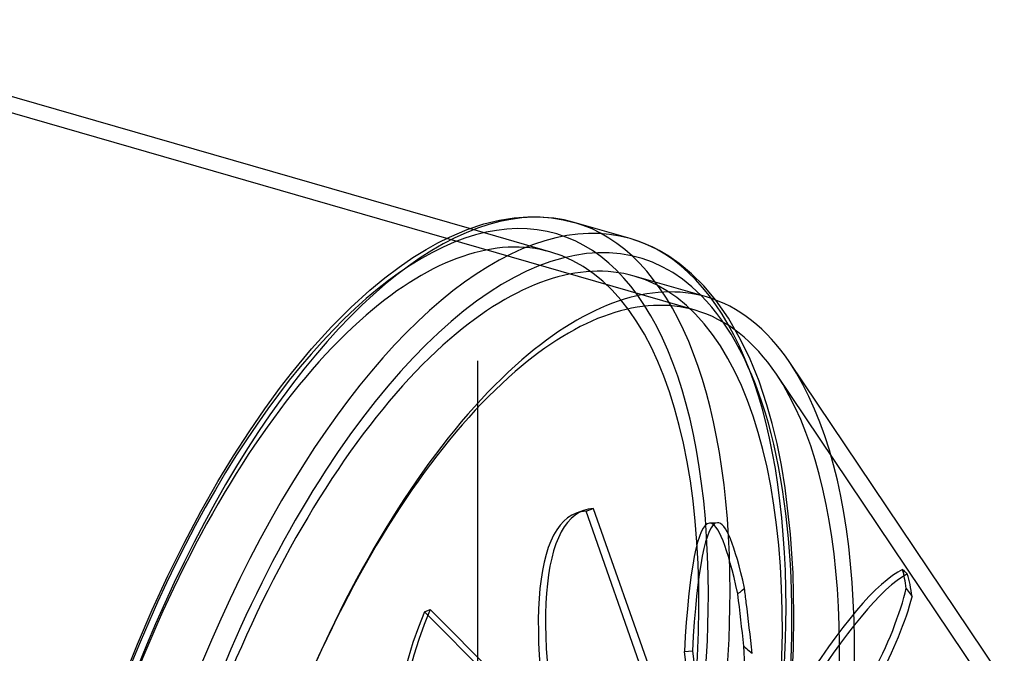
# Model space of a CAD drawing. Header units: millimetres. Extents: x -156 to 156, y -127 to 111.
# Tile 12 of 12: x 1 to 125, y 17 to 97. Entities that reach past the tile are written whole.
import ezdxf

# ---------------------------------------------------------------- set-up
doc = ezdxf.new("R2010")
doc.units = ezdxf.units.MM
doc.layers.add('HIDDEN', color=7, linetype='Continuous')
doc.layers.add('THICK', color=7, linetype='Continuous')

msp = doc.modelspace()

# ---------------------------------------------------------------- linework, layer by layer
at = {"layer": 'HIDDEN'}
for p, q in [((85.94, 60.12), (-40.67, 96.67)), ((67.8, 67.44), (57.59, 70.39)), ((90.13, 59.13), (88.55, 61.4)), ((91.71, 56.38), (90.13, 59.13)), ((92.87, 53.95), (91.71, 56.38)), ((58.61, 53.75), (58.61, 53.75)), ((58.61, 53.75), (58.61, 53.75)), ((58.61, 53.75), (58.61, 53.75)), ((58.61, 53.75), (58.61, 53.75)), ((58.61, 53.75), (58.61, 53.75)), ((58.61, 53.75), (58.61, 53.75)), ((58.61, 53.75), (58.61, 53.75)), ((58.61, 53.75), (58.61, 53.75)), ((58.61, 53.75), (58.61, 53.75)), ((58.61, 53.75), (58.61, 53.75)), ((58.61, 53.75), (58.61, 53.75)), ((58.61, 53.75), (58.61, 53.75)), ((58.61, 53.75), (58.61, 53.75)), ((58.61, 53.75), (58.61, 53.75)), ((58.61, 53.75), (58.61, 53.75)), ((58.61, 53.75), (58.61, 53.75)), ((58.61, 53.75), (58.61, 53.75)), ((58.61, 53.75), (58.61, 53.75)), ((58.61, 53.75), (58.61, 53.75)), ((58.61, 53.75), (58.61, 53.75)), ((58.61, 53.75), (58.61, 53.75)), ((58.61, 53.75), (58.61, 53.75)), ((58.61, 53.75), (58.61, 53.75)), ((58.61, 53.75), (58.61, 53.75)), ((58.61, 53.75), (58.61, 53.75)), ((58.61, 53.75), (58.61, 53.75)), ((58.61, 53.75), (58.61, 53.75)), ((58.61, 53.75), (58.61, 53.75)), ((58.61, 53.75), (58.61, 53.75)), ((58.61, 53.75), (58.61, 53.75)), ((58.61, 53.75), (58.61, 53.75)), ((58.61, 53.75), (58.61, 53.75)), ((58.61, 53.75), (58.61, 53.75)), ((58.61, 53.75), (58.61, 53.75)), ((58.61, 53.75), (58.61, 53.75)), ((58.61, 53.75), (58.61, 53.75)), ((58.61, 53.75), (58.61, 53.75)), ((58.61, 53.75), (58.61, 53.75)), ((58.61, 53.75), (58.61, 53.75)), ((58.61, 53.75), (58.61, 53.75)), ((58.61, 53.75), (58.61, 53.75)), ((58.61, 53.75), (58.61, 53.75)), ((58.61, 53.75), (58.61, 53.75)), ((58.61, 53.75), (58.61, 53.75)), ((58.61, 53.75), (58.61, 53.75)), ((58.61, 53.75), (58.61, 53.75)), ((58.61, 53.75), (58.61, 53.75)), ((58.61, 53.75), (58.61, 53.75)), ((58.61, 53.75), (58.61, 53.75)), ((58.61, 53.75), (58.61, 53.75)), ((58.61, 53.75), (58.61, 53.75)), ((58.61, 53.75), (58.61, 53.75)), ((58.61, 53.75), (58.61, 53.75)), ((58.61, 53.75), (58.61, 53.75)), ((58.61, 53.75), (58.61, 53.75)), ((58.61, 53.75), (58.61, 53.75)), ((58.61, 53.75), (58.61, 53.75)), ((58.61, 53.75), (58.61, 53.75)), ((58.61, 53.75), (58.61, 53.75)), ((58.61, 53.75), (58.61, 53.75)), ((58.61, 53.75), (58.61, 53.75)), ((58.61, 53.75), (58.61, 53.75)), ((58.61, 53.75), (58.61, 53.75)), ((58.61, 53.75), (58.61, 53.75)), ((58.61, 53.75), (58.61, 53.75)), ((58.61, 53.75), (58.61, 53.75)), ((58.61, 53.75), (58.61, 53.75)), ((58.61, 53.75), (58.61, 53.75)), ((58.61, 53.75), (58.61, 53.75)), ((58.61, 53.75), (58.61, 53.75)), ((58.61, 53.75), (58.61, 53.75)), ((58.61, 53.75), (58.61, 53.75)), ((58.61, 53.75), (58.61, 53.75)), ((58.61, 53.75), (58.61, 53.75)), ((58.61, 53.75), (58.61, 53.75)), ((58.61, -87.59), (58.61, 53.75)), ((58.61, -87.59), (58.61, 53.75)), ((93.98, 51.19), (92.87, 53.95)), ((124.81, 9.46), (96.17, 52.07)), ((94.96, 48.24), (93.98, 51.19)), ((95.63, 45.89), (94.96, 48.24)), ((96.24, 43.36), (95.63, 45.89)), ((96.79, 40.65), (96.24, 43.36)), ((97.27, 37.78), (96.79, 40.65)), ((97.95, 31.95), (97.27, 37.78)), ((71.92, 34.93), (71.01, 34.6)), ((72.24, 34.86), (73.15, 35.19)), ((86.38, -5.41), (72.24, 34.86)), ((73.15, 35.19), (87.55, -5.82)), ((88.74, 33.4), (87.74, 33.35)), ((98.27, 27.03), (97.95, 31.95)), ((112.03, 27.5), (112.13, 27.41)), ((112.13, 27.41), (112.23, 27.32)), ((112.23, 27.32), (112.33, 27.23)), ((112.33, 27.23), (112.43, 27.14)), ((98.37, 21.83), (98.27, 27.03)), ((112.43, 27.14), (112.53, 27.05)), ((112.53, 27.05), (112.62, 26.96)), ((91.59, 24.68), (91.73, 24.8)), ((91.73, 24.8), (91.87, 24.92)), ((91.87, 24.92), (92.01, 25.04)), ((92.01, 25.04), (92.15, 25.16)), ((112.47, 25.14), (112.59, 24.97)), ((112.59, 24.97), (112.71, 24.8)), ((112.71, 24.8), (112.84, 24.62)), ((91.3, 24.44), (91.45, 24.56)), ((91.45, 24.56), (91.59, 24.68)), ((112.84, 24.62), (112.96, 24.44)), ((112.96, 24.44), (113.09, 24.27)), ((113.09, 24.27), (113.22, 24.09)), ((51.92, 22.17), (52.62, 22.47)), ((52.62, 22.47), (80.92, -5.78)), ((79.7, -5.57), (51.92, 22.17)), ((98.31, 17.57), (98.37, 21.83)), ((92.07, 17.88), (92.24, 17.72)), ((92.24, 17.72), (92.41, 17.57)), ((92.41, 17.57), (92.58, 17.42)), ((92.58, 17.42), (92.76, 17.27)), ((98.1, 13.17), (98.31, 17.57)), ((84.6, 17.21), (85.6, 17.26)), ((88.8, -15.46), (84.6, 17.21)), ((85.6, 17.26), (89.88, -16.01)), ((92.76, 17.27), (92.94, 17.12)), ((92.94, 17.12), (93.12, 16.97))]:
    msp.add_line(p, q, dxfattribs=at)
for centre, major_axis, ratio, start_param, end_param in [((44.61, -12.88), (23.85, 82.63), 0.433013, -0.982794, 2.158799), ((46.34, -13.38), (-24.41, -84.55), 0.433013, 2.158799, 3.141593), ((44.61, -12.88), (23.19, 80.32), 0.433013, 0, 0.588003), ((53.37, -15.41), (-24.41, -84.55), 0.433013, 2.158799, 3.1417), ((44.61, -12.88), (23.19, 80.32), 0.433013, -2.55359, 0), ((55.11, -15.91), (-23.19, -80.32), 0.433013, 0.588003, 3.141593), ((63.31, -18.27), (-22.63, -78.4), 0.433013, -3.141591, -2.55359), ((55.11, -15.91), (-23.85, -82.63), 0.433013, 2.158799, 2.90479), ((44.61, -12.88), (23.19, 80.32), 0.433013, 0.588003, 3.141593), ((63.31, -18.27), (-22.63, -78.4), 0.433013, 2.793262, 3.141594), ((64.17, -18.52), (-23.19, -80.32), 0.433013, 0.588003, 2.793234), ((63.31, -18.27), (-22.63, -78.4), 0.433013, -2.55359, 0.000002), ((63.31, -18.27), (-22.63, -78.4), 0.433013, 0.588003, 2.793262), ((95.83, -29.41), (-23.91, 64.34), 0.246408, -0.000001, 1.122263), ((94.92, -29.74), (23.91, -64.34), 0.246408, 3.068006, 3.141591), ((95.83, -29.41), (-23.91, 64.34), 0.246408, -0.073587, -0.000001), ((94.92, -29.74), (23.91, -64.34), 0.246408, 3.141591, 4.284039), ((92.34, -35.15), (-3.6, 68.55), 0.090524, -0.5001, -0.000006), ((91.34, -35.2), (3.6, -68.55), 0.090524, 3.141586, 3.837342), ((92.34, -35.15), (-3.6, 68.55), 0.090524, -0.000006, 0.69575), ((91.34, -35.2), (3.6, -68.55), 0.090524, 2.621309, 3.141586), ((87.85, -35.51), (-26.62, -63.27), 0.169219, -2.955556, -1.739523), ((79.93, -31.5), (-29.13, -63.29), 0.235758, 2.775633, 2.864581), ((88.76, -35.89), (26.62, 63.27), 0.169219, 0.20622, 1.40207), ((81.17, -31.73), (-28.69, -62.34), 0.235758, 2.776403, 2.88973), ((87.13, -1.69), (-6.56, 75.84), 0.102517, -1.243301, -1.217824), ((109.01, 19.46), (-3.41, -8.11), 0.169219, 0.965737, 2.416077), ((44.61, -12.88), (23.85, 82.63), 0.433013, -2.55359, -0.982794), ((46.34, -13.38), (-24.41, -84.55), 0.433013, 0.588003, 2.158799), ((85.98, -1), (-6.66, 76.99), 0.102517, -1.243301, -1.242973), ((85.98, -1), (-6.66, 76.99), 0.102517, -1.33192, -1.243301), ((109.92, 19.08), (3.41, 8.11), 0.169219, -2.175855, -0.836092), ((97.19, -22.03), (-27.53, 62.88), 0.644207, 0.546449, 1.742299), ((53.37, -15.41), (-24.41, -84.55), 0.433013, 0.588003, 2.158799), ((87.13, -1.69), (-6.56, 75.84), 0.102517, -1.331151, -1.243301), ((96.49, -22.34), (27.53, -62.88), 0.644207, -2.595144, -1.379111), ((55.11, -15.91), (-23.85, -82.63), 0.433013, 0.588003, 2.158799), ((91.34, 16.62), (0.46, -8.79), 0.090524, 0.259418, 1.709757)]:
    msp.add_ellipse(centre, major_axis=major_axis, ratio=ratio, start_param=start_param, end_param=end_param, dxfattribs=at)
at = {"layer": 'THICK'}
for p, q in [((57.59, 70.39), (-21.42, 93.2)), ((63.2, 71.75), (64.93, 71.88)), ((64.93, 71.88), (66.45, 71.87)), ((66.45, 71.87), (67.91, 71.75)), ((57.27, 70.27), (59.39, 70.98)), ((59.39, 70.98), (61.37, 71.46)), ((61.37, 71.46), (63.2, 71.75)), ((67.91, 71.75), (69.35, 71.51)), ((69.35, 71.51), (70.74, 71.17)), ((77.78, 69.14), (70.75, 71.17)), ((53.62, 68.61), (55.06, 69.33)), ((55.06, 69.33), (57.27, 70.27)), ((52.12, 67.77), (53.62, 68.61)), ((79.32, 68.62), (77.78, 69.14)), ((80.64, 68.05), (79.32, 68.62)), ((50.46, 66.74), (52.12, 67.77)), ((81.42, 67.65), (80.64, 68.05)), ((82.64, 66.93), (81.42, 67.65)), ((83.96, 66.01), (82.64, 66.93)), ((48.73, 65.55), (50.46, 66.74)), ((85.51, 64.72), (83.96, 66.01)), ((46.92, 64.18), (48.73, 65.55)), ((87.36, 61.8), (78.29, 64.41)), ((87.03, 63.21), (85.51, 64.72)), ((45.05, 62.63), (46.92, 64.18)), ((88.55, 61.4), (87.03, 63.21)), ((42.68, 60.47), (45.05, 62.63)), ((40.24, 58.02), (42.68, 60.47)), ((37.74, 55.25), (40.24, 58.02)), ((35.21, 52.19), (37.74, 55.25)), ((123.96, 14.7), (97.84, 53.54)), ((33.84, 50.43), (35.21, 52.19)), ((31.86, 47.72), (33.84, 50.43)), ((29.87, 44.83), (31.86, 47.72)), ((27.9, 41.79), (29.87, 44.83)), ((25.96, 38.58), (27.9, 41.79)), ((23.81, 34.79), (25.96, 38.58)), ((21.71, 30.83), (23.81, 34.79)), ((19.67, 26.71), (21.71, 30.83)), ((17.7, 22.45), (19.67, 26.71)), ((15.85, 18.12), (17.7, 22.45)), ((14.08, 13.69), (15.85, 18.12))]:
    msp.add_line(p, q, dxfattribs=at)
for centre, major_axis, start_param, end_param in [((46.34, -13.38), (-24.41, -84.55), -3.141486, -0.982794), ((53.37, -15.41), (-24.41, -84.55), -3.141486, -0.982794), ((55.11, -15.91), (-23.85, -82.63), 2.90479, 5.300392), ((46.34, -13.38), (-24.41, -84.55), -3.141592, -3.141486), ((55.11, -15.91), (-23.19, -80.32), -3.141592, -2.55359), ((64.17, -18.52), (-23.19, -80.32), -3.141592, -2.55359), ((64.17, -18.52), (-23.19, -80.32), 2.793234, 3.141593), ((55.11, -15.91), (-23.19, -80.32), -2.55359, 0), ((64.17, -18.52), (-23.19, -80.32), -2.55359, 0)]:
    msp.add_ellipse(centre, major_axis=major_axis, ratio=0.433013, start_param=start_param, end_param=end_param, dxfattribs=at)

doc.saveas('drawing.dxf')
